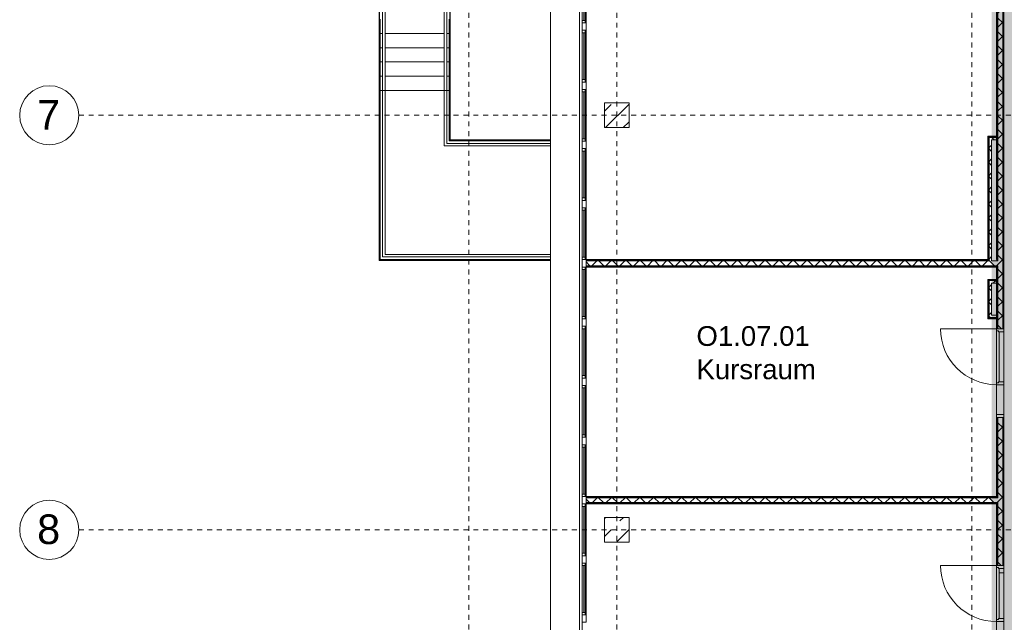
# Model space of a CAD drawing. Header units: metres. Extents: x -52 to 123, y -78 to 33.
# Tile 16 of 112: x 9 to 29, y -26 to -14. Entities that reach past the tile are written whole.
import ezdxf

# ---------------------------------------------------------------- set-up
doc = ezdxf.new("R2010")
doc.units = ezdxf.units.M
for name, pattern in [('Rasterlinie', [0.019, 0.01, -0.003, 0.003, -0.003]), ('Verdeckt', [0.003, 0.002, -0.001]), ('Über Schnittebene 1', [0.001, 0, -0.001])]:
    doc.linetypes.add(name, pattern=pattern)
for name, color, linetype, lineweight in [('A_Detailelemente', 7, 'Continuous', 9), ('A_Fassadenelemente', 7, 'Continuous', 9), ('A_Fassadenpfosten', 7, 'Continuous', 9), ('A_Fenster', 7, 'Continuous', 9), ('A_Geländer', 7, 'Continuous', 9), ('A_Geschossdecken', 7, 'Continuous', 9), ('A_Raster', 7, 'Continuous', 9), ('A_Räume_Beschriftung', 7, 'Continuous', 9), ('A_Tragwerksstützen', 7, 'Continuous', 9), ('A_Treppen', 7, 'Continuous', 9), ('A_Türen', 7, 'Continuous', 9), ('A_Türen_Rahmen', 7, 'Continuous', 9), ('A_Wände', 7, 'Continuous', 9), ('A_Wände_Schraffur', 7, 'Continuous', 18)]:
    doc.layers.add(name, color=color, linetype=linetype, lineweight=lineweight)
doc.styles.add('Arial', font='arial.ttf', dxfattribs={"height": 0.6})
doc.styles.add('Arial_B', font='txt', dxfattribs={"height": 0.4})
pattern_1 = [(45, (1.421, 2.104), (-0.35921, 0.35921), []), (45, (1.78, 2.104), (-0.35921, 0.35921), [0.254, -0.254])]
pattern_2 = [(45, (1.421, 2.104), (-0.1414214, 0.1414214), []), (135, (1.421, 2.104), (-0.1414214, -0.1414214), [])]

# ---------------------------------------------------------------- blocks, each defined once
blk = doc.blocks.new('Pfosten rechteckig - 90x75-1430370-BS_Übersicht_O1_BRANDSCHUTZ')
at = {"layer": 'A_Fassadenpfosten'}
blk.add_line((20.131, -22.422), (20.131, -21.372), dxfattribs=at)
blk = doc.blocks.new('Pfosten rechteckig - 150x75-1430859-BS_Übersicht_O1_BRANDSCHUTZ')
at = {"layer": 'A_Fassadenpfosten'}
for p, q in [((-0.075, 0.015), (0.075, 0.015)), ((-0.075, -0.06), (-0.075, 0.015)), ((0.075, 0.015), (0.075, -0.06)), ((0.075, -0.06), (-0.075, -0.06))]:
    blk.add_line(p, q, dxfattribs=at)
blk = doc.blocks.new('GSH_Fassade_Fenster_1flg - GSH_Fassade_Fenster_1flg-5999971-BS_Übersicht_O1_BRANDSCHUTZ')
at = {"layer": 'A_Fassadenelemente'}
for p, q in [((-0.475, 0.045), (-0.525, 0.045)), ((-0.525, 0.045), (-0.525, -0.015)), ((-0.475, -0.015), (-0.475, 0.045)), ((-0.475, 0.045), (0.475, 0.045)), ((0.475, 0.015), (-0.475, 0.015)), ((0.525, 0.045), (0.475, 0.045)), ((0.475, 0.045), (0.475, -0.015)), ((0.525, -0.015), (0.525, 0.045)), ((-0.525, -0.015), (-0.475, -0.015)), ((0.475, -0.015), (-0.475, -0.015)), ((0.475, -0.015), (0.525, -0.015))]:
    blk.add_line(p, q, dxfattribs=at)
blk = doc.blocks.new('GSH_Tuer_I_1flg_SZ_OL_SL - 1800_1135x3200_2135_Voll-4240666-BS_Übersicht_O1_BRANDSCHUTZ')
at = {"layer": 'A_Türen'}
for p, q in [((0.9, 1.224), (0.9, 0.089)), ((-0.235, 0.089), (-0.9, 0.089))]:
    blk.add_line(p, q, dxfattribs=at)
at = {"layer": 'A_Türen', "linetype": 'Über Schnittebene 1'}
for p, q in [((-0.9, 0.089), (0.9, 0.089)), ((0.9, -0.061), (-0.9, -0.061))]:
    blk.add_line(p, q, dxfattribs=at)
at = {"layer": 'A_Türen'}
blk.add_arc((0.9, 0.089), 1.135, 90, 180, dxfattribs=at)
at = {"layer": 'A_Türen_Rahmen'}
for p, q in [((-0.84, 0.089), (-0.9, 0.089)), ((-0.84, -0.061), (-0.84, 0.089)), ((-0.235, 0.089), (-0.84, 0.089)), ((-0.195, 0.089), (-0.235, 0.089)), ((-0.235, 0.089), (-0.235, -0.061)), ((-0.195, 0.049), (-0.195, 0.089)), ((-0.175, 0.049), (-0.195, 0.049)), ((-0.175, -0.061), (-0.175, 0.049)), ((0.86, 0.049), (0.84, 0.049)), ((0.84, 0.049), (0.84, -0.061)), ((0.9, 0.089), (0.86, 0.089)), ((0.86, 0.089), (0.86, 0.049)), ((-0.9, -0.061), (-0.84, -0.061)), ((-0.84, -0.061), (-0.235, -0.061)), ((-0.235, -0.061), (-0.175, -0.061)), ((0.84, -0.061), (0.9, -0.061))]:
    blk.add_line(p, q, dxfattribs=at)
blk = doc.blocks.new('Typ des oberen Holms - Oberer Geländerholm_Innen_-4973433-BS_Übersicht_O1_BRANDSCHUTZ')
at = {"layer": 'A_Geländer'}
for p, q in [((16.006, -10.716), (16.056, -10.716)), ((16.006, -12.456), (16.006, -10.716)), ((16.056, -10.716), (16.056, -12.456)), ((16.006, -12.456), (16.056, -12.456)), ((16.006, -12.49), (16.006, -12.456)), ((16.006, -13.366), (16.006, -12.49)), ((16.056, -12.456), (16.056, -12.49)), ((16.056, -12.49), (16.056, -13.366)), ((16.006, -13.366), (16.056, -13.366)), ((16.006, -13.69), (16.006, -13.366)), ((16.056, -13.366), (16.056, -13.69)), ((16.006, -15.396), (16.006, -13.69)), ((16.056, -13.69), (16.056, -15.396)), ((16.006, -15.396), (16.056, -15.396)), ((16.006, -15.465), (16.006, -15.396)), ((16.006, -18.766), (16.006, -15.465)), ((16.056, -15.396), (16.056, -15.465)), ((16.056, -15.465), (16.056, -18.716)), ((19.409, -18.766), (16.006, -18.766)), ((16.056, -18.716), (19.409, -18.716))]:
    blk.add_line(p, q, dxfattribs=at)
blk = doc.blocks.new('Typ des oberen Holms - Oberer Geländerholm_Innen_-V172-BS_Übersicht_O1_BRANDSCHUTZ')
at = {"layer": 'A_Geländer'}
for p, q in [((16.056, -10.716), (16.006, -10.716)), ((16.006, -10.716), (16.006, -12.456)), ((16.056, -10.716), (16.056, -12.456)), ((16.006, -12.456), (16.006, -13.366)), ((16.056, -12.456), (16.056, -13.366)), ((16.006, -13.366), (16.006, -15.396)), ((16.056, -13.366), (16.056, -15.396)), ((16.006, -15.396), (16.006, -18.766)), ((16.056, -15.396), (16.056, -18.716)), ((16.006, -18.766), (19.409, -18.766)), ((16.056, -18.716), (19.409, -18.716))]:
    blk.add_line(p, q, dxfattribs=at)
blk = doc.blocks.new('Typ des oberen Holms - Oberer Geländerholm_Innen_-4973450-BS_Übersicht_O1_BRANDSCHUTZ')
at = {"layer": 'A_Geländer'}
for p, q in [((17.256, -10.716), (17.306, -10.716)), ((17.256, -12.456), (17.256, -10.716)), ((17.306, -10.716), (17.306, -12.456)), ((17.256, -12.456), (17.306, -12.456)), ((17.256, -12.49), (17.256, -12.456)), ((17.256, -13.366), (17.256, -12.49)), ((17.306, -12.456), (17.306, -12.49)), ((17.306, -12.49), (17.306, -13.366)), ((17.256, -13.366), (17.306, -13.366)), ((17.256, -13.69), (17.256, -13.366)), ((17.306, -13.366), (17.306, -13.69)), ((17.256, -15.396), (17.256, -13.69)), ((17.306, -13.69), (17.306, -15.396)), ((17.256, -15.396), (17.306, -15.396)), ((17.256, -15.465), (17.256, -15.396)), ((17.256, -16.516), (17.256, -15.465)), ((17.306, -15.396), (17.306, -15.465)), ((17.306, -15.465), (17.306, -16.466)), ((19.409, -16.516), (17.256, -16.516)), ((17.306, -16.466), (19.409, -16.466))]:
    blk.add_line(p, q, dxfattribs=at)
blk = doc.blocks.new('Typ des oberen Holms - Oberer Geländerholm_Innen_-V173-BS_Übersicht_O1_BRANDSCHUTZ')
at = {"layer": 'A_Geländer'}
for p, q in [((17.306, -10.716), (17.256, -10.716)), ((17.256, -10.716), (17.256, -12.456)), ((17.306, -10.716), (17.306, -12.456)), ((17.256, -12.456), (17.256, -13.366)), ((17.306, -12.456), (17.306, -13.366)), ((17.256, -13.366), (17.256, -15.396)), ((17.306, -13.366), (17.306, -15.396)), ((17.256, -15.396), (17.256, -16.516)), ((17.306, -15.396), (17.306, -16.466)), ((17.256, -16.516), (19.409, -16.516)), ((17.306, -16.466), (19.409, -16.466))]:
    blk.add_line(p, q, dxfattribs=at)
blk = doc.blocks.new('Fensterbank1 - Fensterbank-6073046-BS_Übersicht_O1_BRANDSCHUTZ')
at = {"layer": 'A_Fenster'}
for p, q in [((19.408, -8.207), (19.408, -30.897)), ((20.001, -30.867), (20.001, -8.207)), ((20.052, -30.867), (20.052, -8.207))]:
    blk.add_line(p, q, dxfattribs=at)
blk = doc.blocks.new('Raster - 3_0mm_mit Kreis-376402-BS_Übersicht_O1_BRANDSCHUTZ')
at = {"layer": 'A_Raster'}
blk.add_circle((0, 0), 0.003, dxfattribs=at)

msp = doc.modelspace()

# ---------------------------------------------------------------- hatches: boundary and pattern name
at = {"layer": 'A_Detailelemente', "true_color": 0xc2e2c4}
msp.add_hatch(color=254, dxfattribs=at).paths.add_polyline_path([(32.477, -33.197), (33.206, -33.197), (33.206, -16.347), (49.032, -16.347), (49.032, -11.847), (33.28, -11.847), (33.28, 21.913), (28.606, 21.913), (28.606, -3.447), (28.626, -3.447), (28.626, -7.947), (28.606, -7.947), (28.606, -33.197), (32.206, -33.197)], flags=0)
at = {"layer": 'A_Detailelemente', "true_color": 0xebdb14}
msp.add_hatch(color=40, dxfattribs=at).paths.add_polyline_path([(19.856, -33.447), (20.232, -33.447), (20.232, -33.347), (28.756, -33.347), (28.756, -33.197), (28.606, -33.197), (28.606, -7.947), (20.156, -7.947), (20.156, -8.347), (28.206, -8.347), (28.206, -8.247), (28.456, -8.247), (28.256, -8.297), (28.248, -8.347), (28.356, -8.347), (28.356, -8.777), (28.455, -8.777), (28.356, -8.802), (28.356, -31.922), (19.856, -31.922), (19.856, -32.272), (28.356, -32.272), (28.356, -33.047), (19.856, -33.047), (19.856, -33.327)], flags=0)
at = {"layer": 'A_Tragwerksstützen'}
h = msp.add_hatch(dxfattribs=at)
h.set_pattern_fill('FP_13', color=256, style=0, pattern_type=2)
h.set_pattern_definition(pattern_1)
h.paths.add_polyline_path([(21.006, -16.147), (21.006, -15.647), (20.506, -15.647), (20.506, -16.147)], flags=0)
h = msp.add_hatch(dxfattribs=at)
h.set_pattern_fill('FP_13', color=256, style=0, pattern_type=2)
h.set_pattern_definition(pattern_1)
h.paths.add_polyline_path([(21.006, -24.547), (21.006, -24.047), (20.506, -24.047), (20.506, -24.547)], flags=0)
at = {"layer": 'A_Wände_Schraffur', "lineweight": 9}
h = msp.add_hatch(dxfattribs=at)
h.set_pattern_fill('FP_2', color=256, style=0, pattern_type=2)
h.set_pattern_definition(pattern_2)
h.paths.add_polyline_path([(28.481, -33.147), (28.581, -33.147), (28.581, -26.822), (28.481, -26.822), (28.481, -33.047)], flags=0)
h.paths.add_polyline_path([(28.581, -25.022), (28.581, -22.022), (28.481, -22.022), (28.481, -25.022), (28.506, -25.022)], flags=0)
h.paths.add_polyline_path([(28.502, -20.222), (28.581, -20.222), (28.581, -11.297), (28.481, -11.297), (28.481, -20.222)], flags=0)
h.paths.add_polyline_path([(28.506, -9.497), (28.581, -9.497), (28.581, -8.247), (28.481, -8.247), (28.481, -9.497), (28.489, -9.497)], flags=0)
h = msp.add_hatch(dxfattribs=at)
h.set_pattern_fill('FP_2', color=256, style=0, pattern_type=2)
h.set_pattern_definition(pattern_2)
h.paths.add_polyline_path([(28.306, -18.847), (28.356, -18.847), (28.356, -16.397), (28.456, -16.397), (28.456, -16.347), (28.306, -16.347), (28.306, -18.834)], flags=0)
h = msp.add_hatch(dxfattribs=at)
h.set_pattern_fill('FP_2', color=256, style=0, pattern_type=2)
h.set_pattern_definition(pattern_2)
h.paths.add_polyline_path([(28.456, -18.947), (28.481, -18.947), (28.48, -18.847), (20.131, -18.847), (20.131, -18.947), (28.438, -18.947)], flags=0)
h = msp.add_hatch(dxfattribs=at)
h.set_pattern_fill('FP_2', color=256, style=0, pattern_type=2)
h.set_pattern_definition(pattern_2)
h.paths.add_polyline_path([(28.306, -19.997), (28.456, -19.997), (28.456, -19.947), (28.356, -19.947), (28.356, -19.297), (28.456, -19.297), (28.456, -19.247), (28.306, -19.247), (28.306, -19.497)], flags=0)
h = msp.add_hatch(dxfattribs=at)
h.set_pattern_fill('FP_2', color=256, style=0, pattern_type=2)
h.set_pattern_definition(pattern_2)
h.paths.add_polyline_path([(28.456, -23.747), (28.481, -23.747), (28.481, -23.647), (20.131, -23.647), (20.131, -23.747), (28.438, -23.747)], flags=0)

# ---------------------------------------------------------------- linework, layer by layer
at = {"layer": 'A_Geschossdecken'}
for p, q in [((28.456, -21.317), (28.456, -20.262)), ((28.606, -20.282), (28.606, -21.297)), ((28.456, -26.117), (28.456, -25.062)), ((28.506, -25.167), (28.506, -25.082)), ((28.606, -25.082), (28.606, -26.097)), ((28.606, -25.167), (28.506, -25.167))]:
    msp.add_line(p, q, dxfattribs=at)
at = {"layer": 'A_Raster', "linetype": 'Rasterlinie'}
for p, q in [((17.756, -64.12), (17.756, 31.557)), ((20.756, -64.12), (20.756, 31.557)), ((27.956, -64.12), (27.956, 31.557)), ((9.846, -15.897), (94.587, -15.897)), ((9.846, -24.297), (94.587, -24.297))]:
    msp.add_line(p, q, dxfattribs=at)
at = {"layer": 'A_Tragwerksstützen', "lineweight": 18}
for p, q in [((21.006, -15.647), (20.506, -15.647)), ((20.506, -15.647), (20.506, -16.147)), ((21.006, -16.147), (21.006, -15.647)), ((20.506, -16.147), (21.006, -16.147)), ((21.006, -24.047), (20.506, -24.047)), ((20.506, -24.047), (20.506, -24.547)), ((21.006, -24.547), (21.006, -24.047)), ((20.506, -24.547), (21.006, -24.547))]:
    msp.add_line(p, q, dxfattribs=at)
at = {"layer": 'A_Treppen'}
for p, q in [((15.956, -13.946), (15.956, -14.236)), ((17.356, -13.946), (17.356, -14.236)), ((15.956, -14.236), (15.956, -14.526)), ((16.006, -14.236), (15.956, -14.236)), ((17.256, -14.236), (16.056, -14.236)), ((17.356, -14.236), (17.306, -14.236)), ((17.356, -14.236), (17.356, -14.526)), ((15.956, -14.526), (15.956, -14.816)), ((16.006, -14.526), (15.956, -14.526)), ((17.256, -14.526), (16.056, -14.526)), ((17.356, -14.526), (17.306, -14.526)), ((17.356, -14.526), (17.356, -14.816)), ((15.956, -14.816), (15.956, -15.106)), ((16.006, -14.816), (15.956, -14.816)), ((17.256, -14.816), (16.056, -14.816)), ((17.356, -14.816), (17.306, -14.816)), ((17.356, -14.816), (17.356, -15.106)), ((15.956, -15.106), (15.956, -15.396)), ((16.006, -15.106), (15.956, -15.106)), ((17.256, -15.106), (16.056, -15.106)), ((17.356, -15.106), (17.306, -15.106)), ((17.356, -15.106), (17.356, -15.396)), ((15.956, -15.396), (15.956, -15.469)), ((16.006, -15.396), (15.956, -15.396)), ((15.956, -15.469), (15.956, -18.816)), ((17.256, -15.396), (16.056, -15.396)), ((17.356, -15.396), (17.306, -15.396)), ((17.356, -15.396), (17.356, -15.469)), ((17.356, -16.416), (17.356, -15.469)), ((19.409, -16.416), (17.356, -16.416)), ((15.956, -18.816), (19.409, -18.816))]:
    msp.add_line(p, q, dxfattribs=at)
at = {"layer": 'A_Treppen', "linetype": 'Verdeckt'}
for p, q in [((16.006, -14.236), (15.956, -14.236)), ((17.256, -14.236), (16.056, -14.236)), ((17.356, -14.236), (17.306, -14.236)), ((16.006, -14.526), (15.956, -14.526)), ((17.256, -14.526), (16.056, -14.526)), ((17.356, -14.526), (17.306, -14.526)), ((16.006, -14.816), (15.956, -14.816)), ((17.256, -14.816), (16.056, -14.816)), ((17.356, -14.816), (17.306, -14.816)), ((16.006, -15.106), (15.956, -15.106)), ((17.256, -15.106), (16.056, -15.106)), ((17.356, -15.106), (17.306, -15.106)), ((16.006, -15.396), (15.956, -15.396)), ((17.256, -15.396), (16.056, -15.396)), ((17.356, -15.396), (17.306, -15.396))]:
    msp.add_line(p, q, dxfattribs=at)
at = {"layer": 'A_Wände'}
for p, q in [((15.936, -18.836), (15.936, -10.716)), ((15.946, -10.716), (15.946, -18.826)), ((17.366, -16.406), (17.366, -10.716)), ((17.376, -10.716), (17.376, -16.396)), ((28.469, -18.834), (28.469, -11.297)), ((28.481, -18.847), (28.481, -11.297)), ((28.581, -20.222), (28.581, -11.297)), ((28.594, -20.222), (28.594, -11.297)), ((15.946, -15.316), (15.936, -15.316)), ((17.376, -15.316), (17.366, -15.316)), ((28.294, -18.834), (28.294, -16.334)), ((28.456, -16.334), (28.294, -16.334)), ((28.456, -16.347), (28.306, -16.347)), ((28.306, -18.847), (28.306, -16.347)), ((19.409, -16.406), (17.366, -16.406)), ((17.376, -16.396), (19.409, -16.396)), ((28.356, -18.847), (28.356, -16.397)), ((28.456, -16.397), (28.356, -16.397)), ((19.409, -18.836), (15.936, -18.836)), ((15.946, -18.826), (19.409, -18.826)), ((20.131, -18.834), (28.294, -18.834)), ((20.131, -18.847), (28.306, -18.847)), ((20.131, -18.947), (28.481, -18.947)), ((20.131, -18.959), (28.469, -18.959)), ((28.481, -18.847), (28.356, -18.847)), ((28.469, -18.834), (28.456, -18.834)), ((28.469, -20.222), (28.469, -18.959)), ((28.481, -20.222), (28.481, -18.947)), ((28.294, -20.009), (28.294, -19.234)), ((28.456, -19.234), (28.294, -19.234)), ((28.456, -19.247), (28.306, -19.247)), ((28.306, -19.997), (28.306, -19.247)), ((28.356, -19.947), (28.356, -19.297)), ((28.456, -19.297), (28.356, -19.297)), ((28.356, -19.947), (28.456, -19.947)), ((28.294, -20.009), (28.456, -20.009)), ((28.306, -19.997), (28.456, -19.997)), ((28.506, -21.297), (28.506, -20.282)), ((28.469, -23.634), (28.469, -22.022)), ((28.481, -23.647), (28.481, -22.022)), ((28.581, -25.022), (28.581, -22.022)), ((28.594, -25.022), (28.594, -22.022)), ((20.131, -23.634), (28.469, -23.634)), ((20.131, -23.647), (28.481, -23.647)), ((20.131, -23.747), (28.481, -23.747)), ((20.131, -23.759), (28.469, -23.759)), ((28.469, -25.022), (28.469, -23.759)), ((28.481, -25.022), (28.481, -23.747)), ((28.506, -26.097), (28.506, -25.167))]:
    msp.add_line(p, q, dxfattribs=at)
at = {"layer": 'A_Wände', "lineweight": 18}
for p, q in [((28.456, -18.822), (28.456, -11.297)), ((28.606, -20.222), (28.606, -11.297)), ((28.281, -16.322), (28.281, -18.822)), ((28.456, -16.322), (28.281, -16.322)), ((28.281, -18.822), (20.131, -18.822)), ((20.131, -18.822), (20.131, -18.972)), ((20.131, -18.972), (28.456, -18.972)), ((28.456, -18.972), (28.456, -20.222)), ((28.281, -19.222), (28.281, -20.022)), ((28.456, -19.222), (28.281, -19.222)), ((28.281, -20.022), (28.456, -20.022)), ((28.456, -20.222), (28.606, -20.222)), ((28.456, -22.022), (28.456, -23.622)), ((28.456, -22.022), (28.606, -22.022)), ((28.606, -25.022), (28.606, -22.022)), ((28.456, -23.622), (20.131, -23.622)), ((20.131, -23.622), (20.131, -23.772)), ((20.131, -23.772), (28.456, -23.772)), ((28.456, -23.772), (28.456, -25.022)), ((28.456, -25.022), (28.606, -25.022))]:
    msp.add_line(p, q, dxfattribs=at)

# ---------------------------------------------------------------- block references
at = {"layer": 'A_Fassadenelemente', "rotation": 269.9999999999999}
for p in [(20.071, -13.497), (20.071, -14.697), (20.071, -15.897), (20.071, -17.097), (20.071, -18.297), (20.071, -19.497), (20.071, -20.697), (20.071, -21.897), (20.071, -23.097), (20.071, -24.297), (20.071, -25.497)]:
    msp.add_blockref('GSH_Fassade_Fenster_1flg - GSH_Fassade_Fenster_1flg-5999971-BS_Übersicht_O1_BRANDSCHUTZ', p, dxfattribs=at)
at = {"layer": 'A_Fassadenpfosten'}
for p in [(0, 8.4), (0, 7.2), (0, 6), (0, 4.8), (0, 3.6), (0, 2.4), (0, 1.2), (0, 0), (0, -1.2), (0, -2.4), (0, -3.6)]:
    msp.add_blockref('Pfosten rechteckig - 90x75-1430370-BS_Übersicht_O1_BRANDSCHUTZ', p, dxfattribs=at)
at = {"layer": 'A_Fassadenpfosten', "extrusion": (0, 0, -1), "rotation": 270.0000000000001}
for p in [(-20.071, -14.097), (-20.071, -15.297), (-20.071, -16.497), (-20.071, -17.697), (-20.071, -18.897), (-20.071, -20.097), (-20.071, -21.297), (-20.071, -22.497), (-20.071, -23.697), (-20.071, -24.897), (-20.071, -26.097)]:
    msp.add_blockref('Pfosten rechteckig - 150x75-1430859-BS_Übersicht_O1_BRANDSCHUTZ', p, dxfattribs=at)
at = {"layer": 'A_Fenster'}
msp.add_blockref('Fensterbank1 - Fensterbank-6073046-BS_Übersicht_O1_BRANDSCHUTZ', (0, 0), dxfattribs=at)
at = {"layer": 'A_Geländer'}
for name in ['Typ des oberen Holms - Oberer Geländerholm_Innen_-4973433-BS_Übersicht_O1_BRANDSCHUTZ', 'Typ des oberen Holms - Oberer Geländerholm_Innen_-V172-BS_Übersicht_O1_BRANDSCHUTZ', 'Typ des oberen Holms - Oberer Geländerholm_Innen_-4973450-BS_Übersicht_O1_BRANDSCHUTZ', 'Typ des oberen Holms - Oberer Geländerholm_Innen_-V173-BS_Übersicht_O1_BRANDSCHUTZ']:
    msp.add_blockref(name, (0, 0), dxfattribs=at)
at = {"layer": 'A_Raster', "xscale": 199.9999999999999, "yscale": 199.9999999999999, "zscale": 199.9999999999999, "rotation": 269.9999999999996}
for p in [(9.246, -15.897), (9.246, -24.297)]:
    msp.add_blockref('Raster - 3_0mm_mit Kreis-376402-BS_Übersicht_O1_BRANDSCHUTZ', p, dxfattribs=at)
at = {"layer": 'A_Türen', "rotation": 89.9999999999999}
for p in [(28.545, -21.122), (28.545, -25.922)]:
    msp.add_blockref('GSH_Tuer_I_1flg_SZ_OL_SL - 1800_1135x3200_2135_Voll-4240666-BS_Übersicht_O1_BRANDSCHUTZ', p, dxfattribs=at)

# ---------------------------------------------------------------- texts
at = {"layer": 'A_Raster', "char_height": 0.6, "width": 0.57721, "attachment_point": 1, "style": 'Arial'}
for s, insert in [('7', (9, -15.586)), ('8', (9, -23.986))]:
    msp.add_mtext(s, dxfattribs=dict(at, insert=insert))
at = {"layer": 'A_Räume_Beschriftung', "char_height": 0.4, "attachment_point": 1, "style": 'Arial_B'}
for s, insert, width in [('O1.07.01', (22.37, -20.17), 2.83797), ('Kursraum', (22.37, -20.845), 3.25485)]:
    msp.add_mtext(s, dxfattribs=dict(at, insert=insert, width=width))

doc.saveas('drawing.dxf')
